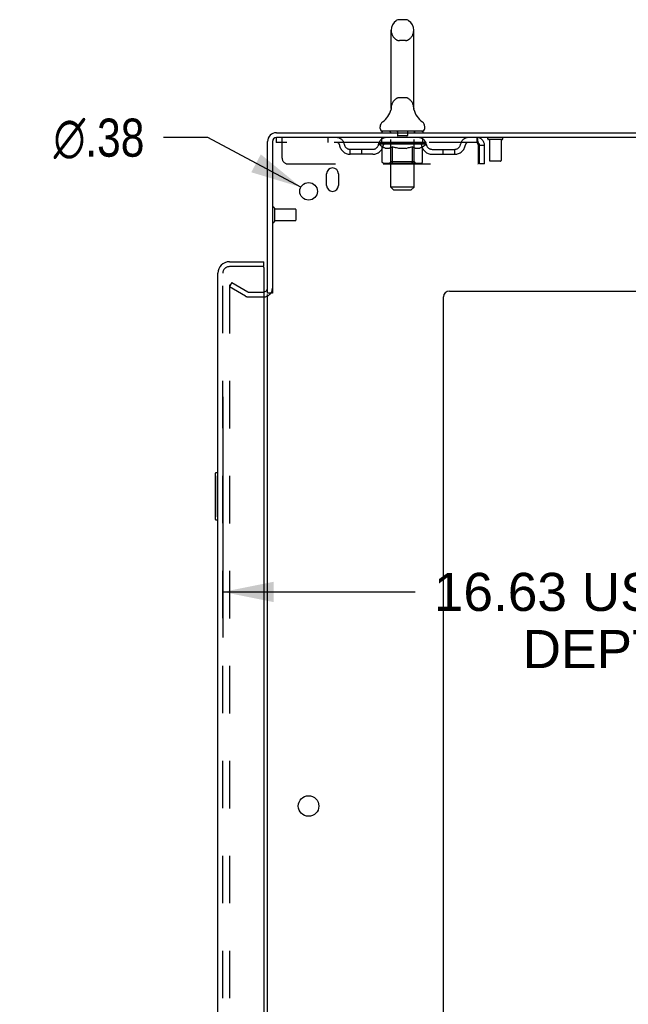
# Model space of a CAD drawing. Header units: inches. Extents: x 0 to 184, y 0 to 119.
# Tile 109 of 113: x 103 to 116, y 56 to 77. Entities that reach past the tile are written whole.
import ezdxf

# ---------------------------------------------------------------- set-up
doc = ezdxf.new("R2010")
doc.units = ezdxf.units.IN
doc.header["$LTSCALE"] = 10.121375
doc.header["$MEASUREMENT"] = 0
doc.linetypes.add('HIDDEN', pattern=[0.2, 0.1, -0.1])
doc.layers.get('0').update_dxf_attribs({"linetype": 'CONTINUOUS'})
for name, color, linetype in [('DEFAULT_2', 8, 'HIDDEN'), ('DIMENSIONS', 7, 'CONTINUOUS'), ('DOOR_ASSEMBLY', 7, 'CONTINUOUS')]:
    doc.layers.add(name, color=color, linetype=linetype)
doc.styles.get("Standard").update_dxf_attribs({"font": 'arial.ttf'})
doc.styles.add('TEXTSTYLE_1', font='gdt', dxfattribs={"width": 0.8})
doc.dimstyles.new('DIMSTYLE_1', dxfattribs={"dimtxt": 0.811875, "dimasz": 1.0825, "dimexe": 0.09, "dimexo": 0.07, "dimgap": 0.0375, "dimtad": 0, "dimtih": 1, "dimtoh": 1, "dimzin": 4, "dimdsep": 46, "dimtxsty": 'Standard', "dimblk": '_FILLED', "dimblk1": '_FILLED', "dimblk2": '_FILLED', "dimcen": 0.09, "dimadec": 3, "dimazin": 1, "dimtfac": 1, "dimtdec": 3, "dimtofl": 0, "dimtmove": 0, "dimatfit": 3, "dimldrblk": '_FILLED', "dimfxl": 0, "dimtolj": 1, "dimtzin": 4, "dimarcsym": 0})
doc.dimstyles.new('DIMSTYLE_2', dxfattribs={"dimtxt": 0.811875, "dimasz": 1.0825, "dimexe": 0.09, "dimexo": 0.07, "dimgap": 0.09, "dimtad": 0, "dimtih": 1, "dimtoh": 1, "dimzin": 4, "dimdsep": 46, "dimtxsty": 'Standard', "dimblk": '_FILLED', "dimblk1": '_FILLED', "dimblk2": '_FILLED', "dimcen": 0.09, "dimadec": 3, "dimazin": 1, "dimtfac": 1, "dimtdec": 3, "dimtofl": 0, "dimtmove": 0, "dimatfit": 1, "dimldrblk": '_FILLED', "dimfxl": 0, "dimtolj": 1, "dimtzin": 4, "dimarcsym": 0})

# ---------------------------------------------------------------- blocks, each defined once
blk = doc.blocks.new('_FILLED')
at = {"color": 0, "linetype": 'ByBlock'}
blk.add_solid([(0, 0), (-1, 0.2), (-1, -0.2)], dxfattribs=at)
blk = doc.blocks.new('*D2')
at = {"layer": 'DIMENSIONS', "color": 2, "linetype": 'Continuous'}
for p, q in [((107.182, 68.803), (107.182, 63.675)), ((123.807, 68.803), (123.807, 63.675)), ((107.182, 64.649), (111.28, 64.649)), ((123.807, 64.649), (119.709, 64.649))]:
    blk.add_line(p, q, dxfattribs=at)
at = {"layer": 'DIMENSIONS', "color": 2, "linetype": 'Continuous', "xscale": 1.0825, "yscale": 1.0825, "zscale": 1.0825, "rotation": 180}
blk.add_blockref('_FILLED', (107.182, 64.649), dxfattribs=at)
at = {"layer": 'DIMENSIONS', "color": 2, "linetype": 'Continuous', "xscale": 1.0825, "yscale": 1.0825, "zscale": 1.0825}
blk.add_blockref('_FILLED', (123.807, 64.649), dxfattribs=at)
at = {"layer": 'DIMENSIONS', "color": 2, "linetype": 'Continuous', "insert": (115.494, 65.055), "char_height": 0.81188, "width": 7.61774, "attachment_point": 2, "line_spacing_factor": 0.9}
blk.add_mtext('16.63 USABLE\\PDEPTH', dxfattribs=at)
blk = doc.blocks.new('*D20')
at = {"layer": 'DIMENSIONS', "color": 2, "linetype": 'Continuous'}
for p, q in [((106.865, 74.331), (105.918, 74.331)), ((108.846, 73.274), (106.865, 74.331))]:
    blk.add_line(p, q, dxfattribs=at)
at = {"layer": 'DIMENSIONS', "color": 2, "linetype": 'Continuous', "xscale": 1.0825, "yscale": 1.0825, "zscale": 1.0825, "rotation": 331.9294778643}
blk.add_blockref('_FILLED', (108.846, 73.274), dxfattribs=at)
at = {"layer": 'DIMENSIONS', "color": 2, "linetype": 'Continuous', "insert": (105.512, 74.736), "char_height": 0.81188, "width": 2.65796, "attachment_point": 3, "line_spacing_factor": 0.9, "style": 'TEXTSTYLE_1'}
blk.add_mtext('{\\fgdt;n}\\fArial;.38', dxfattribs=at)

msp = doc.modelspace()

# ---------------------------------------------------------------- linework, layer by layer
at = {"color": 7, "linetype": 'Continuous'}
for p, q in [((111.075, 76.844), (110.947, 76.844)), ((110.769, 74.958), (110.769, 76.621)), ((111.252, 74.958), (111.252, 76.621)), ((110.764, 74.914), (110.764, 74.914)), ((110.768, 74.929), (110.767, 74.928)), ((110.767, 74.928), (110.767, 74.927)), ((110.767, 74.928), (110.767, 74.927)), ((110.769, 74.936), (110.768, 74.935)), ((110.769, 74.935), (110.768, 74.935)), ((110.768, 74.935), (110.768, 74.934)), ((110.768, 74.934), (110.768, 74.933)), ((110.768, 74.934), (110.768, 74.933)), ((110.768, 74.933), (110.768, 74.932)), ((110.768, 74.933), (110.768, 74.932)), ((110.768, 74.932), (110.768, 74.931)), ((110.768, 74.932), (110.768, 74.93)), ((110.768, 74.931), (110.768, 74.93)), ((110.768, 74.93), (110.768, 74.929)), ((110.768, 74.93), (110.768, 74.929)), ((110.77, 74.954), (110.769, 74.958)), ((110.77, 74.948), (110.769, 74.947)), ((110.769, 74.948), (110.769, 74.946)), ((110.769, 74.947), (110.769, 74.946)), ((110.769, 74.946), (110.769, 74.945)), ((110.769, 74.945), (110.769, 74.944)), ((110.769, 74.945), (110.769, 74.944)), ((110.769, 74.944), (110.769, 74.943)), ((110.769, 74.943), (110.769, 74.942)), ((110.769, 74.943), (110.769, 74.942)), ((110.769, 74.942), (110.769, 74.941)), ((110.769, 74.942), (110.769, 74.94)), ((110.769, 74.941), (110.769, 74.94)), ((110.769, 74.94), (110.769, 74.939)), ((110.769, 74.94), (110.769, 74.94)), ((110.769, 74.939), (110.769, 74.938)), ((110.769, 74.938), (110.769, 74.938)), ((110.769, 74.938), (110.769, 74.937)), ((110.769, 74.937), (110.769, 74.936)), ((110.769, 74.937), (110.769, 74.936)), ((110.77, 74.954), (110.77, 74.953)), ((110.77, 74.953), (110.77, 74.952)), ((110.77, 74.952), (110.77, 74.952)), ((110.77, 74.952), (110.77, 74.951)), ((110.77, 74.951), (110.77, 74.95)), ((110.77, 74.95), (110.77, 74.95)), ((110.77, 74.95), (110.77, 74.949)), ((110.77, 74.949), (110.77, 74.948)), ((111.252, 74.958), (111.252, 74.954)), ((111.252, 74.953), (111.252, 74.954)), ((111.252, 74.954), (111.252, 74.954)), ((111.252, 74.947), (111.252, 74.948)), ((111.253, 74.946), (111.252, 74.947)), ((111.253, 74.945), (111.253, 74.946)), ((111.253, 74.946), (111.253, 74.946)), ((111.253, 74.944), (111.253, 74.945)), ((111.253, 74.945), (111.253, 74.945)), ((111.253, 74.943), (111.253, 74.944)), ((111.253, 74.942), (111.253, 74.943)), ((111.253, 74.943), (111.253, 74.943)), ((111.253, 74.941), (111.253, 74.942)), ((111.253, 74.942), (111.253, 74.942)), ((111.253, 74.94), (111.253, 74.941)), ((111.253, 74.941), (111.253, 74.941)), ((111.253, 74.939), (111.253, 74.94)), ((111.253, 74.938), (111.253, 74.939)), ((111.253, 74.938), (111.253, 74.939)), ((111.253, 74.937), (111.253, 74.938)), ((111.253, 74.937), (111.253, 74.938)), ((111.253, 74.936), (111.253, 74.937)), ((111.254, 74.935), (111.253, 74.936)), ((111.253, 74.935), (111.253, 74.936)), ((111.254, 74.934), (111.254, 74.935)), ((111.254, 74.933), (111.254, 74.934)), ((111.254, 74.932), (111.254, 74.933)), ((111.254, 74.932), (111.254, 74.933)), ((111.254, 74.931), (111.254, 74.932)), ((111.254, 74.93), (111.254, 74.931)), ((111.254, 74.929), (111.254, 74.93)), ((111.255, 74.928), (111.254, 74.929)), ((111.255, 74.928), (111.254, 74.928)), ((111.255, 74.927), (111.255, 74.928)), ((111.258, 74.914), (111.258, 74.914)), ((110.536, 74.526), (110.536, 74.564)), ((111.486, 74.526), (111.486, 74.564)), ((110.573, 74.466), (110.573, 74.436)), ((111.448, 74.466), (110.573, 74.466)), ((111.448, 74.466), (111.448, 74.436)), ((108.24, 71.019), (108.136, 71.019))]:
    msp.add_line(p, q, dxfattribs=at)
at = {"color": 3, "linetype": 'Continuous'}
for p, q in [((108.325, 74.436), (126.084, 74.436)), ((126.136, 74.332), (108.33, 74.332)), ((108.136, 71.019), (108.136, 74.247)), ((108.24, 74.242), (108.24, 71.019)), ((109.396, 73.311), (109.396, 73.561)), ((109.646, 73.561), (109.646, 73.311)), ((108.136, 9.884), (108.136, 70.988)), ((111.886, 8.561), (111.886, 70.936)), ((112.011, 71.061), (123.886, 71.061))]:
    msp.add_line(p, q, dxfattribs=at)
at = {"color": 7, "linetype": 'Continuous'}
for points in [[(111.252, 74.948), (111.252, 74.949), (111.252, 74.95), (111.252, 74.95), (111.252, 74.951), (111.252, 74.952), (111.252, 74.952), (111.252, 74.953)], [(111.252, 74.95), (111.252, 74.95), (111.252, 74.951), (111.252, 74.952), (111.252, 74.952), (111.252, 74.953)], [(111.252, 74.948), (111.252, 74.948), (111.252, 74.949)]]:
    msp.add_lwpolyline(points, dxfattribs=at)
at = {"color": 3, "linetype": 'Continuous'}
for centre, radius in [((109.011, 73.186), 0.188), ((109.011, 60.086), 0.219)]:
    msp.add_circle(centre, radius, dxfattribs=at)
at = {"color": 7, "linetype": 'Continuous'}
for centre, radius, start, end in [((111.011, 76.621), 0.241, 123.1848, 180), ((110.947, 76.719), 0.125, 90, 123.1848), ((111.075, 76.719), 0.125, 56.8152, 90), ((111.011, 76.621), 0.241, 0, 56.8152), ((110.287, 75.065), 0.5, 306.7414, 344.6791), ((111.735, 75.065), 0.5, 195.3209, 233.2586), ((110.661, 74.564), 0.125, 126.7414, 180), ((110.596, 74.526), 0.06, 180, 270), ((111.426, 74.526), 0.06, 270, 360), ((111.361, 74.564), 0.125, 0, 53.2586), ((108.325, 74.247), 0.085, 90, 180)]:
    msp.add_arc(centre, radius, start, end, dxfattribs=at)
at = {"color": 3, "linetype": 'Continuous'}
for centre, radius, start, end in [((108.325, 74.247), 0.189, 90, 180), ((108.33, 74.242), 0.09, 90, 180), ((109.521, 73.561), 0.125, 0, 180), ((109.521, 73.311), 0.125, 180, 360), ((108.051, 71.125), 0.085, 274.0497, 360), ((112.011, 70.936), 0.125, 90, 180)]:
    msp.add_arc(centre, radius, start, end, dxfattribs=at)
at = {"layer": 'DEFAULT_2', "color": 8, "linetype": 'HIDDEN'}
for p, q in [((111.075, 76.399), (110.947, 76.399)), ((111.075, 75.181), (110.947, 75.181)), ((110.764, 74.915), (110.764, 74.914)), ((110.764, 74.914), (110.764, 74.914)), ((110.764, 74.914), (110.764, 74.914)), ((110.764, 74.913), (110.764, 74.914)), ((110.764, 74.913), (110.764, 74.914)), ((111.258, 74.914), (111.258, 74.913)), ((108.323, 74.332), (108.323, 74.228)), ((108.323, 74.332), (108.33, 74.332)), ((108.448, 73.894), (108.448, 74.332)), ((109.423, 74.332), (109.423, 74.228)), ((110.573, 74.228), (110.573, 74.332)), ((110.753, 74.466), (110.753, 74.436)), ((110.762, 73.276), (110.762, 74.436)), ((110.906, 74.456), (110.906, 74.376)), ((111.106, 74.366), (110.916, 74.366)), ((111.116, 74.456), (111.116, 74.376)), ((111.26, 73.276), (111.26, 74.436)), ((111.268, 74.466), (111.268, 74.436)), ((111.448, 74.228), (111.448, 74.332)), ((112.594, 74.332), (112.594, 74.228)), ((112.596, 74.331), (112.594, 74.332)), ((113.132, 74.289), (112.848, 74.289)), ((112.866, 74.289), (112.866, 73.842)), ((113.114, 74.289), (113.114, 73.842)), ((112.594, 74.228), (108.323, 74.228)), ((109.896, 73.977), (109.896, 74.081)), ((110.379, 74.081), (109.896, 74.081)), ((110.146, 73.977), (110.146, 74.081)), ((110.505, 74.191), (110.505, 74.223)), ((110.505, 74.222), (110.75, 74.222)), ((110.582, 74.136), (110.505, 74.191)), ((111.517, 74.191), (110.505, 74.191)), ((110.506, 74.222), (110.506, 74.226)), ((110.602, 74.225), (110.506, 74.226)), ((110.512, 74.223), (110.512, 74.228)), ((110.519, 74.22), (110.519, 74.223)), ((110.519, 74.22), (111.503, 74.22)), ((110.526, 74.22), (110.526, 74.223)), ((110.527, 74.22), (110.527, 74.223)), ((110.535, 74.223), (110.535, 74.228)), ((110.548, 74.22), (110.548, 74.223)), ((110.55, 74.22), (110.55, 74.223)), ((110.573, 74.223), (110.573, 74.228)), ((110.582, 73.811), (110.582, 74.136)), ((110.582, 74.136), (110.594, 74.128)), ((110.584, 74.22), (110.584, 74.223)), ((110.586, 74.22), (110.586, 74.223)), ((110.606, 74.121), (110.594, 74.128)), ((110.602, 74.222), (110.602, 74.225)), ((110.618, 74.115), (110.606, 74.121)), ((110.629, 74.11), (110.617, 74.115)), ((110.623, 74.223), (110.623, 74.228)), ((110.624, 74.22), (110.624, 74.222)), ((110.625, 74.22), (110.625, 74.222)), ((110.627, 74.22), (110.627, 74.222)), ((110.64, 74.105), (110.629, 74.11)), ((110.633, 74.22), (110.633, 74.223)), ((110.633, 74.22), (110.633, 74.222)), ((110.636, 74.22), (110.636, 74.223)), ((110.638, 74.22), (110.638, 74.223)), ((110.652, 74.101), (110.64, 74.105)), ((110.642, 74.22), (110.642, 74.222)), ((110.727, 74.101), (110.652, 74.101)), ((110.653, 74.22), (110.653, 74.222)), ((110.668, 74.22), (110.668, 74.225)), ((110.668, 74.22), (110.668, 74.222)), ((110.684, 74.22), (110.684, 74.222)), ((110.684, 74.22), (110.684, 74.222)), ((110.686, 74.223), (110.686, 74.228)), ((110.693, 74.22), (110.693, 74.223)), ((110.697, 74.22), (110.697, 74.223)), ((110.704, 74.22), (110.704, 74.222)), ((110.713, 74.22), (110.713, 74.226)), ((110.725, 74.22), (110.725, 74.222)), ((110.727, 74.101), (110.738, 74.105)), ((110.728, 74.22), (110.728, 74.222)), ((110.75, 74.11), (110.738, 74.105)), ((110.75, 74.22), (110.75, 74.222)), ((110.761, 74.115), (110.75, 74.11)), ((110.803, 74.222), (110.754, 74.222)), ((110.758, 74.223), (110.758, 74.228)), ((110.761, 73.814), (110.761, 74.188)), ((110.773, 74.121), (110.761, 74.115)), ((110.763, 74.22), (110.763, 74.223)), ((110.767, 74.22), (110.767, 74.223)), ((110.772, 74.22), (110.772, 74.227)), ((110.784, 74.128), (110.772, 74.121)), ((110.775, 74.22), (110.775, 74.222)), ((110.784, 74.22), (110.784, 74.222)), ((110.796, 74.136), (110.784, 74.128)), ((110.796, 73.811), (110.796, 74.136)), ((110.796, 74.136), (110.819, 74.128)), ((110.803, 74.22), (110.803, 74.222)), ((110.863, 74.222), (110.816, 74.222)), ((110.842, 74.121), (110.819, 74.128)), ((110.832, 74.22), (110.832, 74.222)), ((110.838, 74.223), (110.838, 74.228)), ((110.841, 74.22), (110.841, 74.223)), ((110.865, 74.115), (110.842, 74.121)), ((110.843, 74.22), (110.843, 74.227)), ((110.845, 74.22), (110.845, 74.223)), ((110.851, 74.22), (110.851, 74.223)), ((110.863, 74.22), (110.863, 74.222)), ((110.887, 74.11), (110.865, 74.115)), ((110.927, 74.222), (110.884, 74.222)), ((110.91, 74.105), (110.887, 74.11)), ((110.894, 74.22), (110.894, 74.222)), ((110.932, 74.101), (110.91, 74.105)), ((110.92, 74.222), (111.011, 74.228)), ((110.923, 74.223), (110.923, 74.228)), ((110.924, 74.228), (110.923, 74.228)), ((110.923, 74.22), (110.923, 74.223)), ((110.924, 74.223), (110.924, 74.228)), ((110.927, 74.22), (110.927, 74.223)), ((110.927, 74.22), (110.927, 74.222)), ((110.928, 74.22), (110.928, 74.223)), ((111.09, 74.101), (110.932, 74.101)), ((110.994, 74.222), (110.956, 74.222)), ((110.96, 74.22), (110.96, 74.222)), ((110.994, 74.22), (110.994, 74.222)), ((111.009, 74.223), (111.009, 74.223)), ((111.009, 74.22), (111.009, 74.223)), ((111.009, 74.22), (111.009, 74.223)), ((111.011, 74.223), (111.011, 74.228)), ((111.011, 74.228), (111.102, 74.222)), ((111.013, 74.22), (111.013, 74.223)), ((111.013, 74.22), (111.013, 74.223)), ((111.013, 74.223), (111.013, 74.223)), ((111.028, 74.22), (111.028, 74.222)), ((111.028, 74.222), (111.066, 74.222)), ((111.062, 74.22), (111.062, 74.222)), ((111.09, 74.101), (111.112, 74.105)), ((111.094, 74.22), (111.094, 74.223)), ((111.095, 74.22), (111.095, 74.223)), ((111.095, 74.22), (111.095, 74.222)), ((111.095, 74.222), (111.138, 74.222)), ((111.098, 74.223), (111.098, 74.228)), ((111.098, 74.228), (111.099, 74.228)), ((111.098, 74.22), (111.098, 74.223)), ((111.099, 74.223), (111.099, 74.228)), ((111.134, 74.11), (111.112, 74.105)), ((111.128, 74.22), (111.128, 74.222)), ((111.156, 74.115), (111.134, 74.11)), ((111.179, 74.121), (111.156, 74.115)), ((111.159, 74.22), (111.159, 74.222)), ((111.159, 74.222), (111.206, 74.222)), ((111.171, 74.22), (111.171, 74.223)), ((111.177, 74.22), (111.177, 74.223)), ((111.201, 74.128), (111.178, 74.121)), ((111.179, 74.22), (111.179, 74.227)), ((111.181, 74.22), (111.181, 74.223)), ((111.184, 74.223), (111.184, 74.228)), ((111.19, 74.22), (111.19, 74.222)), ((111.224, 74.135), (111.201, 74.128)), ((111.219, 74.22), (111.219, 74.222)), ((111.219, 74.222), (111.268, 74.222)), ((111.224, 73.811), (111.224, 74.135)), ((111.224, 74.135), (111.235, 74.128)), ((111.246, 74.121), (111.235, 74.128)), ((111.238, 74.22), (111.238, 74.222)), ((111.257, 74.115), (111.246, 74.121)), ((111.247, 74.22), (111.247, 74.222)), ((111.25, 74.22), (111.25, 74.227)), ((111.255, 74.22), (111.255, 74.223)), ((111.268, 74.11), (111.257, 74.115)), ((111.259, 74.22), (111.259, 74.223)), ((111.261, 73.814), (111.261, 74.188)), ((111.264, 74.223), (111.264, 74.228)), ((111.279, 74.105), (111.268, 74.11)), ((111.272, 74.22), (111.272, 74.222)), ((111.272, 74.222), (111.433, 74.222)), ((111.29, 74.101), (111.279, 74.105)), ((111.373, 74.101), (111.29, 74.101)), ((111.294, 74.22), (111.294, 74.222)), ((111.297, 74.22), (111.297, 74.222)), ((111.309, 74.22), (111.309, 74.226)), ((111.318, 74.22), (111.318, 74.222)), ((111.325, 74.22), (111.325, 74.223)), ((111.329, 74.22), (111.329, 74.223)), ((111.336, 74.223), (111.336, 74.228)), ((111.338, 74.22), (111.338, 74.222)), ((111.338, 74.22), (111.338, 74.222)), ((111.354, 74.22), (111.354, 74.225)), ((111.354, 74.22), (111.354, 74.222)), ((111.369, 74.22), (111.369, 74.222)), ((111.373, 74.101), (111.383, 74.105)), ((111.38, 74.22), (111.38, 74.222)), ((111.394, 74.11), (111.383, 74.105)), ((111.384, 74.22), (111.384, 74.223)), ((111.386, 74.22), (111.386, 74.223)), ((111.389, 74.22), (111.389, 74.223)), ((111.389, 74.22), (111.389, 74.222)), ((111.405, 74.115), (111.394, 74.11)), ((111.395, 74.22), (111.395, 74.222)), ((111.397, 74.22), (111.397, 74.222)), ((111.398, 74.22), (111.398, 74.222)), ((111.399, 74.223), (111.399, 74.228)), ((111.416, 74.121), (111.405, 74.115)), ((111.427, 74.128), (111.416, 74.121)), ((111.438, 74.135), (111.427, 74.128)), ((111.436, 74.22), (111.436, 74.223)), ((111.438, 74.22), (111.438, 74.223)), ((111.438, 74.135), (111.517, 74.191)), ((111.438, 73.811), (111.438, 74.135)), ((111.449, 74.223), (111.449, 74.228)), ((111.472, 74.22), (111.472, 74.223)), ((111.474, 74.22), (111.474, 74.223)), ((111.487, 74.223), (111.487, 74.228)), ((111.495, 74.22), (111.495, 74.223)), ((111.495, 74.22), (111.495, 74.223)), ((111.503, 74.22), (111.503, 74.223)), ((111.509, 74.223), (111.509, 74.228)), ((111.517, 74.191), (111.517, 74.228)), ((111.643, 74.081), (112.126, 74.081)), ((111.876, 73.977), (111.876, 74.081)), ((112.126, 73.977), (112.126, 74.081)), ((112.627, 74.165), (112.627, 73.769)), ((112.657, 73.769), (112.657, 74.165)), ((112.761, 74.165), (112.657, 74.165)), ((112.761, 73.769), (112.761, 74.165)), ((110.379, 73.977), (109.896, 73.977)), ((111.643, 73.977), (112.126, 73.977)), ((108.573, 73.769), (112.627, 73.769)), ((111.404, 73.782), (110.616, 73.782)), ((110.761, 73.814), (110.729, 73.782)), ((111.261, 73.814), (110.761, 73.814)), ((111.207, 73.782), (111.209, 73.782)), ((111.213, 73.784), (111.215, 73.785)), ((111.215, 73.785), (111.217, 73.787)), ((111.261, 73.814), (111.293, 73.782)), ((112.761, 73.769), (112.657, 73.769)), ((113.104, 73.832), (112.876, 73.832)), ((110.822, 73.216), (110.762, 73.276)), ((111.26, 73.276), (110.762, 73.276)), ((111.2, 73.216), (111.26, 73.276)), ((110.822, 73.216), (111.2, 73.216)), ((108.283, 72.828), (108.283, 72.544)), ((108.283, 72.81), (108.73, 72.81)), ((108.74, 72.8), (108.74, 72.572)), ((108.283, 72.562), (108.73, 72.562)), ((107.375, 71.241), (107.323, 71.15)), ((107.323, 71.17), (107.323, 9.702)), ((107.663, 70.954), (107.323, 71.15)), ((107.375, 71.241), (107.715, 71.044)), ((107.732, 71.04), (108.051, 71.04)), ((107.732, 70.936), (108.051, 70.936))]:
    msp.add_line(p, q, dxfattribs=at)
for points in [[(112.596, 74.331), (112.599, 74.328), (112.601, 74.323), (112.603, 74.315), (112.606, 74.306), (112.608, 74.296), (112.61, 74.283), (112.613, 74.269), (112.615, 74.254), (112.618, 74.237), (112.62, 74.22), (112.622, 74.202), (112.625, 74.184), (112.627, 74.165)], [(112.603, 74.222), (112.601, 74.224), (112.599, 74.226), (112.596, 74.228), (112.594, 74.228)], [(112.603, 74.222), (112.606, 74.218), (112.608, 74.214), (112.61, 74.21), (112.613, 74.204), (112.615, 74.198), (112.618, 74.192), (112.62, 74.186), (112.622, 74.179), (112.625, 74.172), (112.627, 74.165)], [(110.616, 73.782), (110.612, 73.782), (110.608, 73.783), (110.604, 73.784), (110.6, 73.785), (110.597, 73.787), (110.593, 73.79), (110.59, 73.792), (110.587, 73.796), (110.585, 73.799), (110.584, 73.803), (110.583, 73.807), (110.582, 73.811)], [(110.813, 73.782), (110.811, 73.782), (110.809, 73.783), (110.807, 73.784), (110.805, 73.785), (110.803, 73.787), (110.802, 73.79), (110.8, 73.792), (110.799, 73.796), (110.798, 73.799), (110.797, 73.803), (110.796, 73.807), (110.796, 73.811)], [(111.209, 73.782), (111.211, 73.783), (111.213, 73.784)], [(111.217, 73.787), (111.218, 73.79), (111.22, 73.792), (111.221, 73.796), (111.222, 73.799)], [(111.218, 73.79), (111.22, 73.792), (111.221, 73.796)], [(111.222, 73.799), (111.223, 73.803), (111.224, 73.807), (111.224, 73.811)], [(111.223, 73.803), (111.224, 73.807), (111.224, 73.811)], [(111.404, 73.782), (111.408, 73.782), (111.412, 73.783), (111.416, 73.784), (111.42, 73.785), (111.423, 73.787), (111.427, 73.79), (111.43, 73.792), (111.433, 73.796), (111.435, 73.799), (111.436, 73.803), (111.437, 73.807), (111.438, 73.811)], [(107.341, 71.19), (107.339, 71.19), (107.337, 71.19), (107.335, 71.189), (107.333, 71.189), (107.332, 71.187), (107.33, 71.186), (107.329, 71.185), (107.327, 71.183), (107.326, 71.181), (107.325, 71.179), (107.324, 71.177), (107.324, 71.175), (107.324, 71.173), (107.323, 71.17)], [(107.349, 71.188), (107.347, 71.189), (107.345, 71.19), (107.343, 71.19), (107.341, 71.19), (107.341, 71.19)]]:
    msp.add_lwpolyline(points, dxfattribs=at)
for centre, radius, start, end in [((111.011, 76.621), 0.241, 180, 236.8152), ((111.011, 76.621), 0.241, 303.1848, 360), ((110.947, 76.524), 0.125, 236.8152, 270), ((111.075, 76.524), 0.125, 270, 303.1848), ((111.011, 74.958), 0.241, 123.1848, 180), ((110.947, 75.056), 0.125, 90, 123.1848), ((111.075, 75.056), 0.125, 56.8152, 90), ((111.011, 74.958), 0.241, 0, 56.8152), ((109.607, 74.165), 0.167, 8.0716, 90), ((110.668, 74.165), 0.167, 90, 171.9284), ((110.732, 74.436), 0.03, 0, 90), ((110.896, 74.456), 0.01, 0, 90), ((110.916, 74.376), 0.01, 180, 270), ((111.106, 74.376), 0.01, 270, 360), ((111.126, 74.456), 0.01, 90, 180), ((111.29, 74.436), 0.03, 90, 180), ((111.353, 74.165), 0.167, 8.0716, 90), ((112.415, 74.165), 0.167, 90, 171.9284), ((112.594, 74.165), 0.167, 0, 90), ((112.848, 74.31), 0.0215, 90, 270), ((113.132, 74.31), 0.0215, 270, 90), ((109.608, 74.165), 0.0625, 7.9863, 90), ((109.896, 74.206), 0.229, 187.9863, 270), ((109.896, 74.206), 0.125, 188.0716, 270), ((110.379, 74.206), 0.125, 270, 351.9284), ((110.379, 74.206), 0.229, 270, 352.0137), ((110.668, 74.165), 0.0625, 90, 172.0137), ((110.729, 74.188), 0.0318, 0, 90), ((111.293, 74.188), 0.0318, 90, 180), ((111.354, 74.165), 0.0625, 7.9863, 90), ((111.643, 74.206), 0.229, 187.9863, 270), ((111.643, 74.206), 0.125, 188.0716, 270), ((112.126, 74.206), 0.125, 270, 351.9284), ((112.126, 74.206), 0.229, 270, 352.0137), ((112.414, 74.165), 0.0625, 90, 172.0137), ((112.594, 74.165), 0.063, 0, 90), ((108.573, 73.894), 0.125, 180, 270), ((112.876, 73.842), 0.01, 180, 270), ((113.104, 73.842), 0.01, 270, 360), ((108.261, 72.828), 0.0215, 0, 180), ((108.73, 72.8), 0.01, 0, 90), ((108.261, 72.544), 0.0215, 180, 360), ((108.73, 72.572), 0.01, 270, 360), ((107.732, 71.073), 0.137, 240, 270), ((107.732, 71.073), 0.033, 240, 270), ((108.051, 71.125), 0.189, 270, 360)]:
    msp.add_arc(centre, radius, start, end, dxfattribs=at)
for centre, major_axis, ratio, start_param, end_param in [((111.011, 74.228), (0.506, 0.005), 0.05963, 9.249616, 9.431313), ((111.011, 74.228), (0.506, 0), 0.060556, -3.083241, -2.96706), ((111.011, 74.228), (0.506, 0.011), 0.05688, 2.791345, 2.965878), ((110.524, 74.218), (0.158, -0.002), 0.05963, 0.605815, 1.645666), ((110.469, 74.218), (0.158, 0.002), 0.05963, 0.25549, 1.295341), ((111.011, 74.228), (0.506, -0.005), 0.05963, -2.96643, -2.791898), ((110.469, 74.213), (0.158, 0.003), 0.05688, 1.20151, 1.294789), ((110.524, 74.213), (0.158, 0), 0.060556, 1.551758, 1.645036), ((110.489, 74.213), (0.158, 0.002), 0.05963, 1.170259, 1.376596), ((110.525, 74.215), (0.131, 0.001), 0.05963, 1.065228, 1.614276), ((110.509, 74.215), (0.131, 0.003), 0.05688, 0.890143, 1.43919), ((110.556, 74.215), (0.131, 0), 0.060556, 1.240391, 1.789438), ((111.011, 74.228), (0.506, 0.015), 0.052395, 2.616403, 2.790936), ((110.574, 74.218), (0.158, -0.003), 0.05688, 0.7809, 1.820751), ((110.467, 74.218), (0.158, 0.003), 0.05688, 0.080405, 1.120256), ((111.011, 74.228), (0.506, -0.011), 0.05688, -2.791345, -2.616812), ((110.467, 74.213), (0.158, 0.005), 0.052395, 1.026568, 1.119847), ((110.574, 74.213), (0.158, -0.002), 0.05963, 1.72692, 1.820198), ((110.509, 74.215), (0.131, 0.004), 0.052395, 0.715201, 1.264248), ((110.6, 74.215), (0.131, -0.001), 0.05963, 1.415553, 1.9646), ((111.011, 74.228), (0.506, 0.02), 0.046319, 2.441654, 2.616187), ((110.638, 74.218), (0.158, -0.005), 0.052395, 0.955842, 1.995693), ((110.48, 74.218), (0.158, 0.005), 0.052395, -0.094537, 0.945314), ((111.011, 74.228), (0.506, -0.015), 0.052395, -2.616403, -2.44187), ((110.48, 74.213), (0.158, 0.006), 0.046319, 0.851819, 0.945098), ((110.638, 74.213), (0.158, -0.003), 0.05688, 1.902006, 1.995284), ((110.524, 74.215), (0.131, 0.005), 0.046319, 0.540452, 1.089499), ((110.657, 74.215), (0.131, -0.003), 0.05688, 1.590638, 2.139686), ((110.489, 74.218), (0.158, 0), 0.060556, 0.430652, 0.777569), ((111.011, 74.228), (0.506, 0.024), 0.038841, 2.267123, 2.441656), ((110.712, 74.218), (0.158, -0.006), 0.046319, 1.130591, 2.170442), ((111.011, 74.228), (0.506, -0.02), 0.046319, -2.441654, -2.267121), ((110.51, 74.218), (0.158, 0.006), 0.046319, -0.269286, 0.770565), ((110.51, 74.213), (0.158, 0.007), 0.038841, 0.677289, 0.770567), ((110.712, 74.213), (0.158, -0.005), 0.052395, 2.076947, 2.170226), ((110.553, 74.215), (0.131, 0.006), 0.038841, 0.365921, 0.914969), ((110.725, 74.215), (0.131, -0.004), 0.052395, 1.76558, 2.314627), ((111.011, 74.228), (0.506, 0.027), 0.030195, 2.09281, 2.267343), ((110.796, 74.218), (0.158, -0.007), 0.038841, 1.305122, 2.344973), ((111.011, 74.228), (0.506, -0.024), 0.038841, -2.267123, -2.092591), ((110.555, 74.218), (0.158, 0.007), 0.038841, -0.443817, 0.596034), ((110.555, 74.213), (0.158, 0.008), 0.030195, 0.502975, 0.596254), ((110.796, 74.213), (0.158, -0.006), 0.046319, 2.251696, 2.344975), ((110.597, 74.215), (0.131, 0.007), 0.030195, 0.191608, 0.740655), ((110.801, 74.215), (0.131, -0.005), 0.046319, 1.940329, 2.489376), ((110.613, 74.218), (0.158, 0.008), 0.030195, -0.61813, 0.421721), ((111.011, 74.228), (0.506, 0.029), 0.020645, 1.918687, 2.09322), ((110.886, 74.218), (0.158, -0.008), 0.030195, 1.479435, 2.519286), ((111.011, 74.228), (0.506, -0.027), 0.030195, -2.09281, -1.918277), ((110.613, 74.213), (0.158, 0.009), 0.020645, 0.328852, 0.422131), ((110.886, 74.213), (0.158, -0.007), 0.038841, 2.426227, 2.519505), ((110.653, 74.215), (0.131, 0.007), 0.020645, 0.017485, 0.566532), ((110.884, 74.215), (0.131, -0.006), 0.038841, 2.11486, 2.663907), ((110.684, 74.218), (0.158, 0.009), 0.020645, -0.792253, 0.247598), ((111.011, 74.228), (0.506, 0.03), 0.010478, 1.744704, 1.919237), ((110.981, 74.218), (0.158, -0.009), 0.020645, 1.653558, 2.693409), ((111.011, 74.228), (0.506, -0.029), 0.020645, -1.918687, -1.744154), ((110.684, 74.213), (0.158, 0.009), 0.010478, 0.154869, 0.248148), ((110.981, 74.213), (0.158, -0.008), 0.030195, 2.60054, 2.693819), ((110.72, 74.215), (0.131, 0.008), 0.010478, 6.126688, 6.675735), ((110.97, 74.215), (0.131, -0.007), 0.030195, 2.289173, 2.83822), ((110.765, 74.218), (0.158, 0.009), 0.010478, -0.966236, -0.000846), ((111.076, 74.218), (0.158, -0.009), 0.010478, 1.827541, 2.867392), ((111.011, 74.228), (0.506, -0.03), 0.010478, -1.744704, -1.570171), ((111.076, 74.213), (0.158, -0.009), 0.020645, 2.774664, 2.867942), ((111.058, 74.215), (0.131, -0.007), 0.020645, 2.463296, 3.012344), ((110.946, 74.218), (0.158, 0.009), 0.010478, 0.274201, 1.314052), ((110.878, 74.215), (0.131, 0.008), 0.010478, -0.000483, 0.504314), ((110.853, 74.213), (0.158, 0.009), 0.010478, 0.099668, 0.192946), ((111.011, 74.228), (0.506, 0.03), 0.010478, -1.571421, -1.396888), ((111.169, 74.213), (0.158, -0.009), 0.010478, 2.948646, 3.041925), ((111.144, 74.215), (0.131, -0.008), 0.010478, 2.637279, 3.142076), ((111.041, 74.218), (0.158, 0.009), 0.020645, 0.448184, 1.488034), ((110.964, 74.215), (0.131, 0.007), 0.020645, 0.129249, 0.678296), ((110.946, 74.213), (0.158, 0.009), 0.020645, 0.273651, 0.366929), ((111.257, 74.218), (0.158, -0.009), 0.010478, -3.140747, -2.175357), ((111.011, 74.228), (0.506, 0.029), 0.020645, -1.397439, -1.222906), ((111.011, 74.228), (0.506, -0.03), 0.010478, 1.222355, 1.396888), ((111.136, 74.218), (0.158, 0.008), 0.030195, 0.622307, 1.662158), ((111.052, 74.215), (0.131, 0.007), 0.030195, 0.303372, 0.852419), ((111.302, 74.215), (0.131, -0.008), 0.010478, 2.749043, 3.29809), ((111.338, 74.218), (0.158, -0.009), 0.020645, 2.893995, 3.933846), ((111.041, 74.213), (0.158, 0.008), 0.030195, 0.447774, 0.541052), ((111.338, 74.213), (0.158, -0.009), 0.010478, 2.893445, 2.986723), ((111.011, 74.228), (0.506, 0.027), 0.030195, -1.223315, -1.048783), ((111.011, 74.228), (0.506, -0.029), 0.020645, 1.048373, 1.222906), ((111.226, 74.218), (0.158, 0.007), 0.038841, 0.79662, 1.836471), ((111.138, 74.215), (0.131, 0.006), 0.038841, 0.477686, 1.026733), ((111.369, 74.215), (0.131, -0.007), 0.020645, 2.57506, 3.124108), ((111.408, 74.218), (0.158, -0.008), 0.030195, 2.719872, 3.759723), ((111.31, 74.218), (0.158, 0.006), 0.046319, 0.971151, 2.011002), ((111.136, 74.213), (0.158, 0.007), 0.038841, 0.622087, 0.715366), ((111.408, 74.213), (0.158, -0.009), 0.020645, 2.719462, 2.812741), ((111.011, 74.228), (0.506, 0.024), 0.038841, -1.049002, -0.874469), ((111.011, 74.228), (0.506, -0.027), 0.030195, 0.87425, 1.048783), ((111.221, 74.215), (0.131, 0.005), 0.046319, 0.652216, 1.201263), ((111.384, 74.218), (0.158, 0.005), 0.052395, 1.1459, 2.185751), ((111.425, 74.215), (0.131, -0.007), 0.030195, 2.400937, 2.949985), ((111.467, 74.218), (0.158, -0.007), 0.038841, 2.545558, 3.585409), ((111.297, 74.215), (0.131, 0.004), 0.052395, 0.826965, 1.376012), ((111.226, 74.213), (0.158, 0.006), 0.046319, 0.796618, 0.889896), ((111.467, 74.213), (0.158, -0.008), 0.030195, 2.545339, 2.638617), ((111.448, 74.218), (0.158, 0.003), 0.05688, 1.320842, 2.360692), ((111.011, 74.228), (0.506, 0.02), 0.046319, -0.874471, -0.699939), ((111.011, 74.228), (0.506, -0.024), 0.038841, 0.699936, 0.874469), ((111.512, 74.218), (0.158, -0.006), 0.046319, 2.371028, 3.410879), ((111.469, 74.215), (0.131, -0.006), 0.038841, 2.226624, 2.775671), ((111.498, 74.218), (0.158, 0.002), 0.05963, 1.495927, 2.535778), ((111.365, 74.215), (0.131, 0.003), 0.05688, 1.001907, 1.550954), ((111.542, 74.218), (0.158, -0.005), 0.052395, 2.196279, 3.23613), ((111.31, 74.213), (0.158, 0.005), 0.052395, 0.971367, 1.064645), ((111.498, 74.215), (0.131, -0.005), 0.046319, 2.052093, 2.601141), ((111.533, 74.218), (0.158, 0), 0.060556, 1.671089, 2.71094), ((111.512, 74.213), (0.158, -0.007), 0.038841, 2.371026, 2.464304), ((111.555, 74.218), (0.158, -0.003), 0.05688, 2.021337, 3.061188), ((111.011, 74.228), (0.506, 0.015), 0.052395, -0.699723, -0.52519), ((111.011, 74.228), (0.506, -0.02), 0.046319, 0.525406, 0.699939), ((111.552, 74.218), (0.158, -0.002), 0.05963, 1.846251, 2.886102), ((111.422, 74.215), (0.131, 0.001), 0.05963, 1.176993, 1.72604), ((111.513, 74.215), (0.131, -0.004), 0.052395, 1.877344, 2.426392), ((111.466, 74.215), (0.131, 0), 0.060556, 1.352155, 1.901202), ((111.513, 74.215), (0.131, -0.003), 0.05688, 1.702402, 2.25145), ((111.497, 74.215), (0.131, -0.001), 0.05963, 1.527317, 2.076364), ((111.384, 74.213), (0.158, 0.003), 0.05688, 1.146309, 1.239587), ((111.542, 74.213), (0.158, -0.006), 0.046319, 2.196495, 2.289773), ((111.011, 74.228), (0.506, 0.011), 0.05688, -0.524781, -0.350248), ((111.011, 74.228), (0.506, -0.015), 0.052395, 0.350657, 0.52519), ((111.448, 74.213), (0.158, 0.002), 0.05963, 1.321394, 1.414673), ((111.555, 74.213), (0.158, -0.005), 0.052395, 2.021746, 2.115024), ((111.011, 74.228), (0.506, 0.005), 0.05963, -0.349695, -0.175162), ((111.011, 74.228), (0.506, -0.011), 0.05688, 0.175715, 0.350248), ((111.498, 74.213), (0.158, 0), 0.060556, 1.496556, 1.589835), ((111.552, 74.213), (0.158, -0.003), 0.05688, 1.846804, 1.940083), ((111.533, 74.213), (0.158, -0.002), 0.05963, 1.671719, 1.764997), ((111.011, 74.228), (0.506, 0), 0.060556, -0.174533, 0), ((111.011, 74.228), (0.506, -0.005), 0.05963, 0.000629, 0.175162)]:
    msp.add_ellipse(centre, major_axis=major_axis, ratio=ratio, start_param=start_param, end_param=end_param, dxfattribs=at)
at = {"layer": 'DOOR_ASSEMBLY', "color": 3, "linetype": 'Continuous'}
for p, q in [((107.324, 71.686), (108.057, 71.686)), ((108.057, 71.562), (108.057, 9.31)), ((107.078, 9.432), (107.078, 71.439))]:
    msp.add_line(p, q, dxfattribs=at)
at = {"layer": 'DOOR_ASSEMBLY', "color": 8, "linetype": 'HIDDEN'}
for p, q in [((108.037, 71.582), (107.324, 71.582)), ((107.182, 9.432), (107.182, 71.439))]:
    msp.add_line(p, q, dxfattribs=at)
at = {"layer": 'DOOR_ASSEMBLY', "color": 7, "linetype": 'Continuous'}
for p, q in [((108.057, 71.582), (108.037, 71.582)), ((108.057, 71.582), (108.057, 71.686)), ((107.018, 67.171), (107.018, 66.201)), ((107.078, 67.186), (107.033, 67.186)), ((107.065, 67.086), (107.065, 66.286)), ((107.033, 66.186), (107.078, 66.186))]:
    msp.add_line(p, q, dxfattribs=at)
for points in [[(107.063, 67.122), (107.063, 67.116), (107.064, 67.111), (107.064, 67.105), (107.064, 67.099), (107.065, 67.092), (107.065, 67.086)], [(107.065, 66.286), (107.065, 66.28), (107.064, 66.273), (107.064, 66.267), (107.064, 66.261), (107.063, 66.255), (107.063, 66.25)]]:
    msp.add_lwpolyline(points, dxfattribs=at)
at = {"layer": 'DOOR_ASSEMBLY', "color": 3, "linetype": 'Continuous'}
for centre, radius, start, end in [((107.324, 71.439), 0.246, 90, 180), ((108.037, 71.562), 0.02, 0, 90)]:
    msp.add_arc(centre, radius, start, end, dxfattribs=at)
at = {"layer": 'DOOR_ASSEMBLY', "color": 8, "linetype": 'HIDDEN'}
msp.add_arc((107.324, 71.439), 0.142, 90, 180, dxfattribs=at)
at = {"layer": 'DOOR_ASSEMBLY', "color": 7, "linetype": 'Continuous'}
for centre, radius, start, end in [((107.242, 71.296), 0.26, 87.3726, 90), ((107.033, 67.171), 0.015, 90, 180), ((107.063, 67.171), 0.015, 0, 90), ((107.033, 66.201), 0.015, 180, 270), ((107.063, 66.201), 0.015, 270, 360)]:
    msp.add_arc(centre, radius, start, end, dxfattribs=at)

# ---------------------------------------------------------------- dimensions: what is measured, and where the dimension line sits
at = {"layer": 'DIMENSIONS', "color": 2, "linetype": 'Continuous'}
dim = msp.add_diameter_dim_2p(p1=(108.8455, 73.2742), p2=(109.1764, 73.0977), text='%%c<>', dimstyle='DIMSTYLE_2', override={"dimpost": '<>'}, dxfattribs=at)
dim.commit()
dim.dimension.update_dxf_attribs({"geometry": '*D20', "text_midpoint": (104.1827, 74.3305), "dimtype": 163})
dim = msp.add_linear_dim(base=(123.806980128, 64.64918355), p1=(107.181980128, 68.873223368), p2=(123.806980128, 68.873223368), text='<> USABLE\\PDEPTH', dimstyle='DIMSTYLE_1', dxfattribs=at)
dim.commit()
dim.dimension.update_dxf_attribs({"geometry": '*D2', "text_midpoint": (115.494480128, 64.0402773), "dimtype": 160})

doc.saveas('drawing.dxf')
